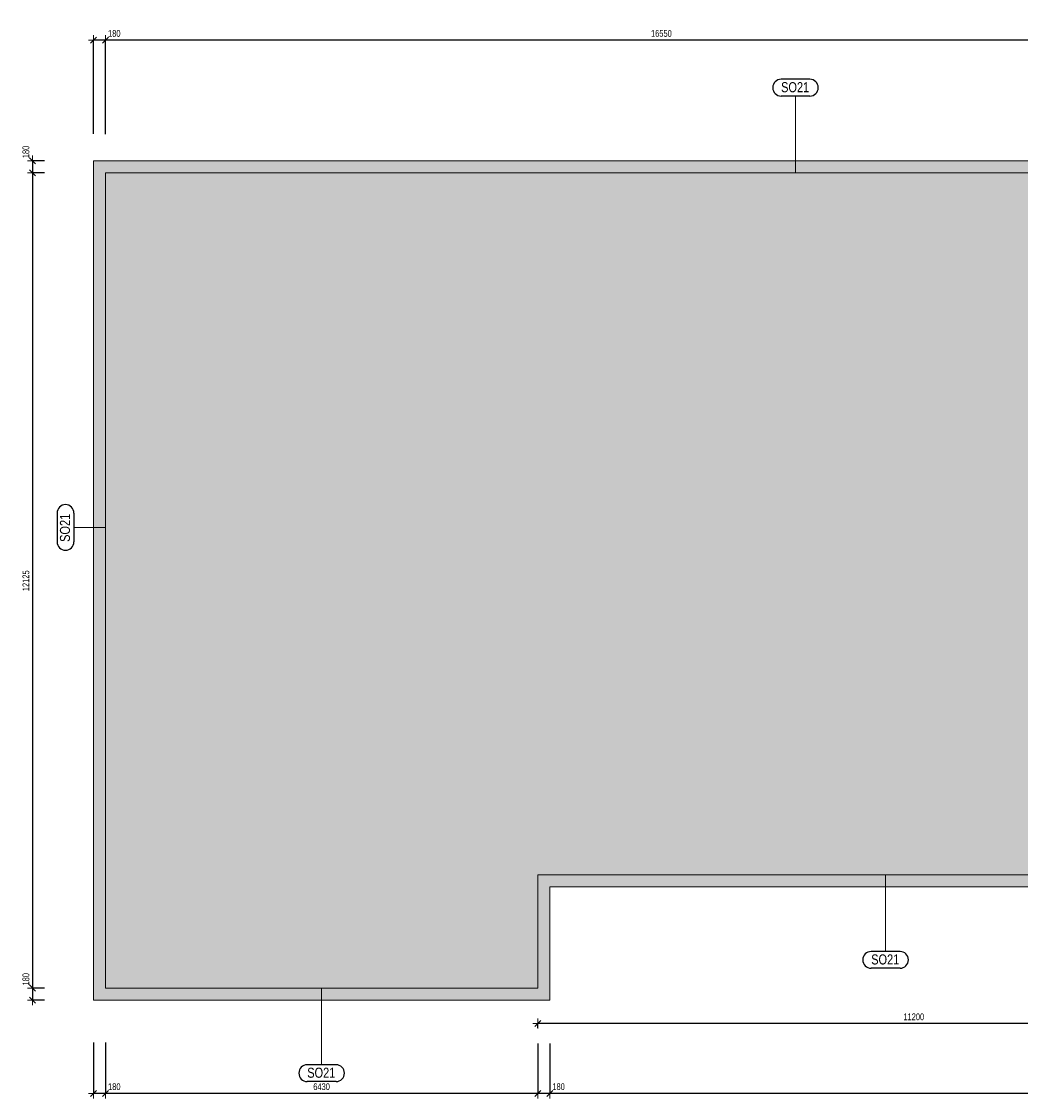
# Model space of a CAD drawing. Header units: millimetres. Extents: x -97971 to 48677, y -63570 to -5533.
# Tile 1 of 65: x -97971 to -83109, y -25274 to -9256. Entities that reach past the tile are written whole.
import ezdxf

# ---------------------------------------------------------------- set-up
doc = ezdxf.new("R2010")
doc.units = ezdxf.units.MM
doc.header["$PDMODE"] = 65
for name, color, linetype, lineweight in [('XR$1$1.PP - NÁVRH_1', 7, 'Continuous', 25), ('XR$2$KOTY_1', 7, 'Continuous', 25), ('XR$7$FILING ___1', 7, 'Continuous', 25)]:
    doc.layers.add(name, color=color, linetype=linetype, lineweight=lineweight)
doc.styles.add('ARIAL', font='ARIAL.TTF')
doc.styles.add('ARIALNARROW', font='ARIALN.TTF')
doc.dimstyles.new('DIMSTYLE_3', dxfattribs={"dimtxt": 100, "dimasz": 150, "dimexe": 0, "dimexo": 0, "dimgap": 50, "dimtad": 2, "dimdec": 0, "dimrnd": 5, "dimzin": 12, "dimdsep": 46, "dimtxsty": 'ARIALNARROW', "dimblk1": 'ALL_ML_STRICH', "dimblk2": 'ALL_ML_STRICH', "dimsah": 1, "dimcen": 0, "dimclrd": 6, "dimclre": 6, "dimclrt": 6, "dimadec": 0, "dimazin": 0, "dimtfac": 1, "dimtdec": 0, "dimtix": 1, "dimtmove": 2, "dimatfit": 3, "dimfxl": 0, "dimtzin": 0, "dimlwd": 0, "dimlwe": 13, "dimarcsym": 0})
doc.dimstyles.new('DIMSTYLE_5', dxfattribs={"dimtxt": 100, "dimasz": 150, "dimexe": 0, "dimexo": 0, "dimgap": 50, "dimtad": 2, "dimdec": 0, "dimrnd": 5, "dimzin": 12, "dimdsep": 46, "dimtxsty": 'ARIALNARROW', "dimblk1": 'ALL_ML_STRICH', "dimblk2": 'ALL_ML_STRICH', "dimsah": 1, "dimcen": 0, "dimclrd": 6, "dimclre": 6, "dimclrt": 6, "dimadec": 0, "dimazin": 0, "dimtfac": 1, "dimtdec": 0, "dimtix": 1, "dimtmove": 2, "dimatfit": 3, "dimfxl": 0, "dimtvp": 1.2, "dimtzin": 0, "dimlwd": 0, "dimlwe": 13, "dimarcsym": 0})

# ---------------------------------------------------------------- blocks, each defined once
blk = doc.blocks.new('ALL_ML_STRICH')
at = {"color": 0, "linetype": 'ByBlock', "lineweight": -2}
for p, q in [((-1, 0), (0.5, 0)), ((-0.3, -0.3), (0.3, 0.3)), ((0, -0.5), (0, 0.5))]:
    blk.add_line(p, q, dxfattribs=at)
blk = doc.blocks.new('*D215')
at = {"layer": 'DEFPOINTS', "color": 6, "linetype": 'Continuous', "lineweight": 13}
for p in [(-90111, -23811), (-61786, -23811), (-61786, -25199)]:
    blk.add_point(p, dxfattribs=at)
at = {"layer": 'XR$2$KOTY_1', "color": 6, "linetype": 'Continuous', "lineweight": -2}
for p, q in [((-90111, -24458), (-90111, -25199)), ((-61786, -24526), (-61786, -25199)), ((-61786, -25199), (-90111, -25199))]:
    blk.add_line(p, q, dxfattribs=at)
at = {"layer": 'XR$2$KOTY_1', "color": 6, "linetype": 'Continuous', "lineweight": 13, "xscale": 150, "yscale": 150, "zscale": 150}
for p, rotation in [((-90111, -25199), 180), ((-61786, -25199), 360)]:
    blk.add_blockref('ALL_ML_STRICH', p, dxfattribs=dict(at, rotation=rotation))
at = {"layer": 'XR$2$KOTY_1', "color": 6, "linetype": 'Continuous', "lineweight": 13, "insert": (-75953, -25099), "char_height": 100, "width": 405.71, "attachment_point": 5, "style": 'ARIALNARROW'}
blk.add_mtext('\\W0.81;\\A1;{28325}', dxfattribs=at)
blk = doc.blocks.new('*D216')
at = {"layer": 'DEFPOINTS', "color": 6, "linetype": 'Continuous', "lineweight": 13}
for p in [(-90291, -23631), (-90111, -23811), (-90111, -25199)]:
    blk.add_point(p, dxfattribs=at)
at = {"layer": 'XR$2$KOTY_1', "color": 6, "linetype": 'Continuous', "lineweight": -2}
for p, q in [((-90291, -24458), (-90291, -25199)), ((-90111, -24458), (-90111, -25199)), ((-90111, -25199), (-90291, -25199))]:
    blk.add_line(p, q, dxfattribs=at)
at = {"layer": 'XR$2$KOTY_1', "color": 6, "linetype": 'Continuous', "lineweight": 13, "xscale": 150, "yscale": 150, "zscale": 150}
for p, rotation in [((-90291, -25199), 180), ((-90111, -25199), 360)]:
    blk.add_blockref('ALL_ML_STRICH', p, dxfattribs=dict(at, rotation=rotation))
at = {"layer": 'XR$2$KOTY_1', "color": 6, "linetype": 'Continuous', "lineweight": 13, "insert": (-89981, -25099), "char_height": 100, "width": 243.43, "attachment_point": 5, "style": 'ARIALNARROW'}
blk.add_mtext('\\W0.81;\\A1;{180}', dxfattribs=at)
blk = doc.blocks.new('*D217')
at = {"layer": 'DEFPOINTS', "color": 6, "linetype": 'Continuous', "lineweight": 13}
for p in [(-96721, -23631), (-90291, -23631), (-90291, -25199)]:
    blk.add_point(p, dxfattribs=at)
at = {"layer": 'XR$2$KOTY_1', "color": 6, "linetype": 'Continuous', "lineweight": -2}
for p, q in [((-96721, -24442), (-96721, -25199)), ((-90291, -24458), (-90291, -25199)), ((-90291, -25199), (-96721, -25199))]:
    blk.add_line(p, q, dxfattribs=at)
at = {"layer": 'XR$2$KOTY_1', "color": 6, "linetype": 'Continuous', "lineweight": 13, "xscale": 150, "yscale": 150, "zscale": 150}
for p, rotation in [((-96721, -25199), 180), ((-90291, -25199), 360)]:
    blk.add_blockref('ALL_ML_STRICH', p, dxfattribs=dict(at, rotation=rotation))
at = {"layer": 'XR$2$KOTY_1', "color": 6, "linetype": 'Continuous', "lineweight": 13, "insert": (-93507, -25099), "char_height": 100, "width": 324.57, "attachment_point": 5, "style": 'ARIALNARROW'}
blk.add_mtext('\\W0.81;\\A1;{6430}', dxfattribs=at)
blk = doc.blocks.new('*D218')
at = {"layer": 'DEFPOINTS', "color": 6, "linetype": 'Continuous', "lineweight": 13}
for p in [(-96721, -23631), (-96901, -23811), (-96721, -25199)]:
    blk.add_point(p, dxfattribs=at)
at = {"layer": 'XR$2$KOTY_1', "color": 6, "linetype": 'Continuous', "lineweight": -2}
for p, q in [((-96901, -24442), (-96901, -25199)), ((-96721, -24442), (-96721, -25199)), ((-96721, -25199), (-96901, -25199))]:
    blk.add_line(p, q, dxfattribs=at)
at = {"layer": 'XR$2$KOTY_1', "color": 6, "linetype": 'Continuous', "lineweight": 13, "xscale": 150, "yscale": 150, "zscale": 150}
for p, rotation in [((-96901, -25199), 180), ((-96721, -25199), 360)]:
    blk.add_blockref('ALL_ML_STRICH', p, dxfattribs=dict(at, rotation=rotation))
at = {"layer": 'XR$2$KOTY_1', "color": 6, "linetype": 'Continuous', "lineweight": 13, "insert": (-96591, -25099), "char_height": 100, "width": 243.43, "attachment_point": 5, "style": 'ARIALNARROW'}
blk.add_mtext('\\W0.81;\\A1;{180}', dxfattribs=at)
blk = doc.blocks.new('*D222')
at = {"layer": 'DEFPOINTS', "color": 6, "linetype": 'Continuous', "lineweight": 13}
for p in [(-97806, -11326), (-96901, -11326), (-96721, -11506)]:
    blk.add_point(p, dxfattribs=at)
at = {"layer": 'XR$2$KOTY_1', "color": 6, "linetype": 'Continuous', "lineweight": -2}
for p, q in [((-97629, -11326), (-97806, -11326)), ((-97806, -11326), (-97806, -11506)), ((-97629, -11506), (-97806, -11506))]:
    blk.add_line(p, q, dxfattribs=at)
at = {"layer": 'XR$2$KOTY_1', "color": 6, "linetype": 'Continuous', "lineweight": 13, "xscale": 150, "yscale": 150, "zscale": 150}
for p, rotation in [((-97806, -11326), 90), ((-97806, -11506), 270)]:
    blk.add_blockref('ALL_ML_STRICH', p, dxfattribs=dict(at, rotation=rotation))
at = {"layer": 'XR$2$KOTY_1', "color": 6, "linetype": 'Continuous', "lineweight": 13, "insert": (-97906, -11196), "char_height": 100, "width": 243.43, "attachment_point": 5, "rotation": 90, "style": 'ARIALNARROW'}
blk.add_mtext('\\W0.81;\\A1;{180}', dxfattribs=at)
blk = doc.blocks.new('*D223')
at = {"layer": 'DEFPOINTS', "color": 6, "linetype": 'Continuous', "lineweight": 13}
for p in [(-97806, -11506), (-96721, -11506), (-96721, -23631)]:
    blk.add_point(p, dxfattribs=at)
at = {"layer": 'XR$2$KOTY_1', "color": 6, "linetype": 'Continuous', "lineweight": -2}
for p, q in [((-97629, -11506), (-97806, -11506)), ((-97806, -11506), (-97806, -23631)), ((-97629, -23631), (-97806, -23631))]:
    blk.add_line(p, q, dxfattribs=at)
at = {"layer": 'XR$2$KOTY_1', "color": 6, "linetype": 'Continuous', "lineweight": 13, "xscale": 150, "yscale": 150, "zscale": 150}
for p, rotation in [((-97806, -11506), 90), ((-97806, -23631), 270)]:
    blk.add_blockref('ALL_ML_STRICH', p, dxfattribs=dict(at, rotation=rotation))
at = {"layer": 'XR$2$KOTY_1', "color": 6, "linetype": 'Continuous', "lineweight": 13, "insert": (-97906, -17574), "char_height": 100, "width": 405.71, "attachment_point": 5, "rotation": 90, "style": 'ARIALNARROW'}
blk.add_mtext('\\W0.81;\\A1;{12125}', dxfattribs=at)
blk = doc.blocks.new('*D224')
at = {"layer": 'DEFPOINTS', "color": 6, "linetype": 'Continuous', "lineweight": 13}
for p in [(-97806, -23631), (-96721, -23631), (-96901, -23811)]:
    blk.add_point(p, dxfattribs=at)
at = {"layer": 'XR$2$KOTY_1', "color": 6, "linetype": 'Continuous', "lineweight": -2}
for p, q in [((-97629, -23631), (-97806, -23631)), ((-97806, -23631), (-97806, -23811)), ((-97629, -23811), (-97806, -23811))]:
    blk.add_line(p, q, dxfattribs=at)
at = {"layer": 'XR$2$KOTY_1', "color": 6, "linetype": 'Continuous', "lineweight": 13, "xscale": 150, "yscale": 150, "zscale": 150}
for p, rotation in [((-97806, -23631), 90), ((-97806, -23811), 270)]:
    blk.add_blockref('ALL_ML_STRICH', p, dxfattribs=dict(at, rotation=rotation))
at = {"layer": 'XR$2$KOTY_1', "color": 6, "linetype": 'Continuous', "lineweight": 13, "insert": (-97906, -23501), "char_height": 100, "width": 243.43, "attachment_point": 5, "rotation": 90, "style": 'ARIALNARROW'}
blk.add_mtext('\\W0.81;\\A1;{180}', dxfattribs=at)
blk = doc.blocks.new('*D231')
at = {"layer": 'DEFPOINTS', "color": 6, "linetype": 'Continuous', "lineweight": 13}
for p in [(-80171, -9256), (-80171, -9534), (-96721, -11506)]:
    blk.add_point(p, dxfattribs=at)
at = {"layer": 'XR$2$KOTY_1', "color": 6, "linetype": 'Continuous', "lineweight": -2}
for p, q in [((-96721, -10932), (-96721, -9534)), ((-80171, -9534), (-96721, -9534)), ((-80171, -9534), (-80171, -9534))]:
    blk.add_line(p, q, dxfattribs=at)
at = {"layer": 'XR$2$KOTY_1', "color": 6, "linetype": 'Continuous', "lineweight": 13, "xscale": 150, "yscale": 150, "zscale": 150}
for p, rotation in [((-96721, -9534), 180), ((-80171, -9534), 360)]:
    blk.add_blockref('ALL_ML_STRICH', p, dxfattribs=dict(at, rotation=rotation))
at = {"layer": 'XR$2$KOTY_1', "color": 6, "linetype": 'Continuous', "lineweight": 13, "insert": (-88451, -9434), "char_height": 100, "width": 405.71, "attachment_point": 5, "style": 'ARIALNARROW'}
blk.add_mtext('\\W0.81;\\A1;{16550}', dxfattribs=at)
blk = doc.blocks.new('*D232')
at = {"layer": 'DEFPOINTS', "color": 6, "linetype": 'Continuous', "lineweight": 13}
for p in [(-96721, -9534), (-96901, -11326), (-96721, -11506)]:
    blk.add_point(p, dxfattribs=at)
at = {"layer": 'XR$2$KOTY_1', "color": 6, "linetype": 'Continuous', "lineweight": -2}
for p, q in [((-96901, -10926), (-96901, -9534)), ((-96721, -9534), (-96901, -9534)), ((-96721, -10932), (-96721, -9534))]:
    blk.add_line(p, q, dxfattribs=at)
at = {"layer": 'XR$2$KOTY_1', "color": 6, "linetype": 'Continuous', "lineweight": 13, "xscale": 150, "yscale": 150, "zscale": 150}
for p, rotation in [((-96901, -9534), 180), ((-96721, -9534), 360)]:
    blk.add_blockref('ALL_ML_STRICH', p, dxfattribs=dict(at, rotation=rotation))
at = {"layer": 'XR$2$KOTY_1', "color": 6, "linetype": 'Continuous', "lineweight": 13, "insert": (-96591, -9434), "char_height": 100, "width": 243.43, "attachment_point": 5, "style": 'ARIALNARROW'}
blk.add_mtext('\\W0.81;\\A1;{180}', dxfattribs=at)
blk = doc.blocks.new('*D388')
at = {"layer": 'DEFPOINTS', "color": 6, "linetype": 'Continuous', "lineweight": 13}
for p in [(-79091, -21496), (-90291, -23631), (-79091, -24160)]:
    blk.add_point(p, dxfattribs=at)
at = {"layer": 'XR$2$KOTY_1', "color": 6, "linetype": 'Continuous', "lineweight": -2}
for p, q in [((-79091, -23834), (-79091, -24160)), ((-90291, -24223), (-90291, -24160)), ((-79091, -24160), (-90291, -24160))]:
    blk.add_line(p, q, dxfattribs=at)
at = {"layer": 'XR$2$KOTY_1', "color": 6, "linetype": 'Continuous', "lineweight": 13, "xscale": 150, "yscale": 150, "zscale": 150}
for p, rotation in [((-90291, -24160), 180), ((-79091, -24160), 360)]:
    blk.add_blockref('ALL_ML_STRICH', p, dxfattribs=dict(at, rotation=rotation))
at = {"layer": 'XR$2$KOTY_1', "color": 6, "linetype": 'Continuous', "lineweight": 13, "insert": (-84696, -24060), "char_height": 100, "width": 405.71, "attachment_point": 5, "style": 'ARIALNARROW'}
blk.add_mtext('\\W0.81;\\A1;{11200}', dxfattribs=at)

msp = doc.modelspace()

# ---------------------------------------------------------------- hatches: boundary and pattern name
at = {"layer": 'XR$7$FILING ___1', "linetype": 'Continuous', "lineweight": 13}
for color, points in [(11, [(-79091.3, -22126.3), (-78451.3, -22126.3), (-78451.3, -21946.3), (-90291.3, -21946.3), (-90291.3, -23631.3), (-96721.3, -23631.3), (-96721.3, -11506.3), (-79991.3, -11506.3), (-79991.3, -11506.3), (-81337.9, -11506.3), (-81337.9, -11326.3), (-96901.3, -11326.3), (-96901.3, -23811.3), (-90111.3, -23811.3), (-90111.3, -22126.3), (-79091.3, -22126.3)]), (254, [(-96721.3, -23631.3), (-90291.3, -23631.3), (-90291.3, -21946.3), (-79939.5, -21946.3), (-79939.5, -21496.3), (-79691.3, -21496.3), (-79691.3, -15536.3), (-82204.3, -15536.3), (-82204.3, -14936.3), (-81916.3, -14936.3), (-81916.3, -11956.3), (-82283.2, -11956.3), (-82283.2, -11506.3), (-96721.3, -11506.3)])]:
    msp.add_hatch(color=color, dxfattribs=at).paths.add_polyline_path(points, flags=0)
h = msp.add_hatch(dxfattribs=at)
h.set_pattern_fill('VZOR', scale=108, style=0, pattern_type=2)
h.set_pattern_definition([(0, (216, 216), (108, 108), [108, -108]), (90, (216, 216), (-108, 108), [108, -108])])
h.paths.add_polyline_path([(-79091.3, -22126.3), (-78451.3, -22126.3), (-78451.3, -21946.3), (-90291.3, -21946.3), (-90291.3, -23631.3), (-96721.3, -23631.3), (-96721.3, -11506.3), (-79991.3, -11506.3), (-79991.3, -11506.3), (-81337.9, -11506.3), (-81337.9, -11326.3), (-96901.3, -11326.3), (-96901.3, -23811.3), (-90111.3, -23811.3), (-90111.3, -22126.3), (-79091.3, -22126.3)], flags=0)

# ---------------------------------------------------------------- linework, layer by layer
at = {"layer": 'XR$1$1.PP - NÁVRH_1', "color": 7, "linetype": 'Continuous', "lineweight": 13}
for p, q in [((-96901.3, -11326.3), (-96901.3, -23811.3)), ((-81126.3, -11326.3), (-96901.3, -11326.3)), ((-82283.2, -11506.3), (-96721.3, -11506.3)), ((-96721.3, -11506.3), (-96721.3, -23631.3)), ((-90291.3, -23631.3), (-90291.3, -21946.3)), ((-90291.3, -21946.3), (-79939.5, -21946.3)), ((-90111.3, -23811.3), (-90111.3, -22126.3)), ((-90111.3, -22126.3), (-78451.3, -22126.3)), ((-96721.3, -23631.3), (-90291.3, -23631.3)), ((-96901.3, -23811.3), (-90111.3, -23811.3))]:
    msp.add_line(p, q, dxfattribs=at)
at = {"layer": 'XR$2$KOTY_1', "color": 3, "linetype": 'Continuous', "lineweight": 25}
for p, q in [((-86241.7, -10114.9), (-86670.3, -10114.9)), ((-86241.7, -10364.9), (-86670.3, -10364.9)), ((-97442.7, -16566.8), (-97442.7, -16995.5)), ((-97192.7, -16566.8), (-97192.7, -16995.5)), ((-84900.8, -23087.8), (-85329.4, -23087.8)), ((-84900.8, -23337.8), (-85329.4, -23337.8)), ((-93291.7, -24772.8), (-93720.3, -24772.8)), ((-93291.7, -25022.8), (-93720.3, -25022.8))]:
    msp.add_line(p, q, dxfattribs=at)
at = {"layer": 'XR$2$KOTY_1', "color": 3, "linetype": 'Continuous', "lineweight": 13}
for p, q in [((-86456.3, -10364.9), (-86456.3, -11506.3)), ((-97192.7, -16781.5), (-96721.3, -16781.5)), ((-85115.4, -23087.8), (-85115.4, -21946.3)), ((-93506.3, -24772.8), (-93506.3, -23631.3))]:
    msp.add_line(p, q, dxfattribs=at)
at = {"layer": 'XR$2$KOTY_1', "color": 3, "linetype": 'Continuous', "lineweight": 25}
for centre, start, end in [((-86670.3, -10239.9), 90, 270), ((-86241.7, -10239.9), 270, 90), ((-97317.7, -16566.8), 0, 180), ((-97317.7, -16995.5), 180, 0), ((-85329.4, -23212.8), 90, 270), ((-84900.8, -23212.8), 270, 90), ((-93720.3, -24897.8), 90, 270), ((-93291.7, -24897.8), 270, 90)]:
    msp.add_arc(centre, 125, start, end, dxfattribs=at)

# ---------------------------------------------------------------- texts
at = {"layer": 'XR$2$KOTY_1', "color": 3, "linetype": 'Continuous', "lineweight": 25, "char_height": 150, "width": 487.237, "attachment_point": 7, "style": 'ARIAL'}
for insert in [(-86670.3, -10309.9), (-85329.4, -23282.8), (-93720.3, -24967.8)]:
    msp.add_mtext('\\W0.78;SO21', dxfattribs=dict(at, insert=insert))
at = {"layer": 'XR$2$KOTY_1', "color": 3, "linetype": 'Continuous', "lineweight": 25, "insert": (-97247.7, -16995.5), "char_height": 150, "width": 487.237, "attachment_point": 7, "rotation": 90, "style": 'ARIAL'}
msp.add_mtext('\\W0.78;SO21', dxfattribs=at)

# ---------------------------------------------------------------- dimensions: what is measured, and where the dimension line sits
at = {"layer": 'XR$2$KOTY_1', "color": 6, "linetype": 'Continuous', "lineweight": 13}
for base, p1, p2, angle, dimstyle, picture, middle in [((-96721.3, -9534.5), (-80171.3, -9534.5), (-96721.3, -10931.9), 180, 'DIMSTYLE_3', '*D231', (-88451, -9434.5)), ((-96901.3, -9534.5), (-96721.3, -10931.9), (-96901.3, -10925.8), 180, 'DIMSTYLE_5', '*D232', (-96591.1, -9434.5)), ((-97805.6, -11506.3), (-97628.8, -11326.3), (-97628.8, -11506.3), 270, 'DIMSTYLE_5', '*D222', (-97905.6, -11196.1)), ((-97805.6, -23631.3), (-97628.8, -11506.3), (-97628.8, -23631.3), 270, 'DIMSTYLE_3', '*D223', (-97905.6, -17573.5)), ((-90291.3, -24159.6), (-79091.3, -23833.8), (-90291.3, -24222.7), 180, 'DIMSTYLE_3', '*D388', (-84696, -24059.6)), ((-97805.6, -23811.3), (-97628.8, -23631.3), (-97628.8, -23811.3), 270, 'DIMSTYLE_5', '*D224', (-97905.6, -23501.1)), ((-96901.3, -25198.5), (-96721.3, -24442.3), (-96901.3, -24441.9), 180, 'DIMSTYLE_5', '*D218', (-96591.1, -25098.5)), ((-96721.3, -25198.5), (-90291.3, -24457.6), (-96721.3, -24442.3), 180, 'DIMSTYLE_3', '*D217', (-93507.4, -25098.5)), ((-90291.3, -25198.5), (-90111.3, -24458.1), (-90291.3, -24457.6), 180, 'DIMSTYLE_5', '*D216', (-89981.1, -25098.5)), ((-90111.3, -25198.5), (-61786.3, -24525.6), (-90111.3, -24458.1), 180, 'DIMSTYLE_3', '*D215', (-75953.5, -25098.5))]:
    dim = msp.add_linear_dim(base=base, p1=p1, p2=p2, angle=angle, dimstyle=dimstyle, override={"dimpost": '<>', "dimclrd": 6, "dimclre": 6, "dimclrt": 6, "dimlwd": 0, "dimlwe": 13}, dxfattribs=at)
    dim.commit()
    dim.dimension.update_dxf_attribs({"geometry": picture, "text_midpoint": middle, "dimtype": 160})

doc.saveas('drawing.dxf')
